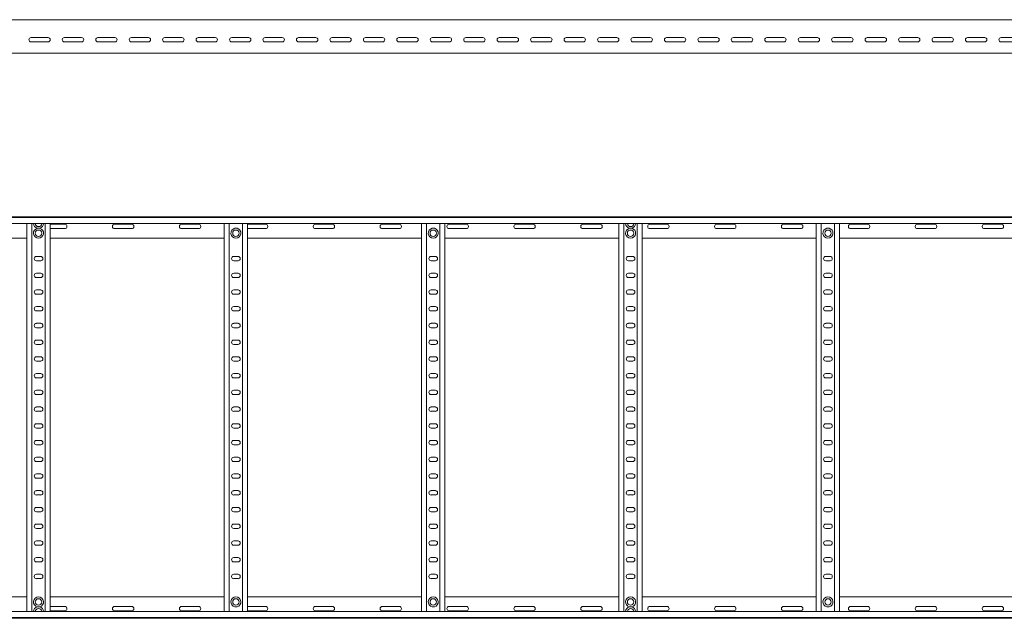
# Model space of a CAD drawing. Header units: millimetres. Extents: x -921 to 3361, y -5257 to -169.
# Tile 2 of 10: x 557 to 2029, y -5256 to -4362. Entities that reach past the tile are written whole.
import ezdxf

# ---------------------------------------------------------------- set-up
doc = ezdxf.new("R2010")
doc.units = ezdxf.units.MM

msp = doc.modelspace()

# ---------------------------------------------------------------- linework, layer by layer
at = {"color": 7, "linetype": 'Continuous', "lineweight": 15}
for p, q in [((3361.4, -4361.6), (414.4, -4361.6)), ((573.7, -4388.4), (599.2, -4388.4)), ((599.2, -4394.9), (573.7, -4394.9)), ((623.7, -4388.4), (649.2, -4388.4)), ((649.2, -4394.9), (623.7, -4394.9)), ((673.7, -4388.4), (699.2, -4388.4)), ((699.2, -4394.9), (673.7, -4394.9)), ((723.7, -4388.4), (749.2, -4388.4)), ((749.2, -4394.9), (723.7, -4394.9)), ((773.7, -4388.4), (799.2, -4388.4)), ((799.2, -4394.9), (773.7, -4394.9)), ((823.7, -4388.4), (849.2, -4388.4)), ((849.2, -4394.9), (823.7, -4394.9)), ((873.7, -4388.4), (899.2, -4388.4)), ((899.2, -4394.9), (873.7, -4394.9)), ((923.7, -4388.4), (949.2, -4388.4)), ((949.2, -4394.9), (923.7, -4394.9)), ((973.7, -4388.4), (999.2, -4388.4)), ((999.2, -4394.9), (973.7, -4394.9)), ((1023.7, -4388.4), (1049.2, -4388.4)), ((1049.2, -4394.9), (1023.7, -4394.9)), ((1073.7, -4388.4), (1099.2, -4388.4)), ((1099.2, -4394.9), (1073.7, -4394.9)), ((1123.7, -4388.4), (1149.2, -4388.4)), ((1149.2, -4394.9), (1123.7, -4394.9)), ((1173.7, -4388.4), (1199.2, -4388.4)), ((1199.2, -4394.9), (1173.7, -4394.9)), ((1223.7, -4388.4), (1249.2, -4388.4)), ((1249.2, -4394.9), (1223.7, -4394.9)), ((1273.7, -4388.4), (1299.2, -4388.4)), ((1299.2, -4394.9), (1273.7, -4394.9)), ((1323.7, -4388.4), (1349.2, -4388.4)), ((1349.2, -4394.9), (1323.7, -4394.9)), ((1373.7, -4388.4), (1399.2, -4388.4)), ((1399.2, -4394.9), (1373.7, -4394.9)), ((1423.7, -4388.4), (1449.2, -4388.4)), ((1449.2, -4394.9), (1423.7, -4394.9)), ((1473.7, -4388.4), (1499.2, -4388.4)), ((1499.2, -4394.9), (1473.7, -4394.9)), ((1523.7, -4388.4), (1549.2, -4388.4)), ((1549.2, -4394.9), (1523.7, -4394.9)), ((1573.7, -4388.4), (1599.2, -4388.4)), ((1599.2, -4394.9), (1573.7, -4394.9)), ((1623.7, -4388.4), (1649.2, -4388.4)), ((1649.2, -4394.9), (1623.7, -4394.9)), ((1673.7, -4388.4), (1699.2, -4388.4)), ((1699.2, -4394.9), (1673.7, -4394.9)), ((1723.7, -4388.4), (1749.2, -4388.4)), ((1749.2, -4394.9), (1723.7, -4394.9)), ((1773.7, -4388.4), (1799.2, -4388.4)), ((1799.2, -4394.9), (1773.7, -4394.9)), ((1823.7, -4388.4), (1849.2, -4388.4)), ((1849.2, -4394.9), (1823.7, -4394.9)), ((1873.7, -4388.4), (1899.2, -4388.4)), ((1899.2, -4394.9), (1873.7, -4394.9)), ((1923.7, -4388.4), (1949.2, -4388.4)), ((1949.2, -4394.9), (1923.7, -4394.9)), ((1973.7, -4388.4), (1999.2, -4388.4)), ((1999.2, -4394.9), (1973.7, -4394.9)), ((2023.7, -4388.4), (2049.2, -4388.4)), ((2049.2, -4394.9), (2023.7, -4394.9)), ((414.4, -4411.6), (3361.4, -4411.6)), ((414.3, -4656.1), (3361.4, -4656.1)), ((3361.4, -4657.2), (414.4, -4657.2)), ((414.4, -4666.3), (3361.4, -4666.3)), ((567.4, -5245.8), (567.4, -4666.3)), ((574.9, -5245.8), (574.9, -4666.3)), ((586.6, -4673.3), (583.2, -4673.3)), ((594.9, -5245.8), (594.9, -4666.3)), ((602.4, -5245.8), (602.4, -4666.3)), ((624.2, -4667.3), (602.4, -4667.3)), ((602.4, -4673.8), (624.2, -4673.8)), ((724.2, -4667.3), (698.7, -4667.3)), ((698.7, -4673.8), (724.2, -4673.8)), ((824.2, -4667.3), (798.7, -4667.3)), ((798.7, -4673.8), (824.2, -4673.8)), ((862.4, -5245.8), (862.4, -4666.3)), ((869.9, -5245.8), (869.9, -4666.3)), ((881.6, -4673.3), (878.2, -4673.3)), ((889.9, -5245.8), (889.9, -4666.3)), ((897.4, -5245.8), (897.4, -4666.3)), ((924.2, -4667.3), (898.7, -4667.3)), ((898.7, -4673.8), (924.2, -4673.8)), ((1024.2, -4667.3), (998.7, -4667.3)), ((998.7, -4673.8), (1024.2, -4673.8)), ((1124.2, -4667.3), (1098.7, -4667.3)), ((1098.7, -4673.8), (1124.2, -4673.8)), ((1157.4, -5245.8), (1157.4, -4666.3)), ((1164.9, -5245.8), (1164.9, -4666.3)), ((1176.6, -4673.3), (1173.2, -4673.3)), ((1184.9, -5245.8), (1184.9, -4666.3)), ((1192.4, -5245.8), (1192.4, -4666.3)), ((1224.2, -4667.3), (1198.7, -4667.3)), ((1198.7, -4673.8), (1224.2, -4673.8)), ((1324.2, -4667.3), (1298.7, -4667.3)), ((1298.7, -4673.8), (1324.2, -4673.8)), ((1424.2, -4667.3), (1398.7, -4667.3)), ((1398.7, -4673.8), (1424.2, -4673.8)), ((1452.4, -5245.8), (1452.4, -4666.3)), ((1459.9, -5245.8), (1459.9, -4666.3)), ((1471.6, -4673.3), (1468.2, -4673.3)), ((1479.9, -5245.8), (1479.9, -4666.3)), ((1487.4, -5245.8), (1487.4, -4666.3)), ((1524.2, -4667.3), (1498.7, -4667.3)), ((1498.7, -4673.8), (1524.2, -4673.8)), ((1624.2, -4667.3), (1598.7, -4667.3)), ((1598.7, -4673.8), (1624.2, -4673.8)), ((1724.2, -4667.3), (1698.7, -4667.3)), ((1698.7, -4673.8), (1724.2, -4673.8)), ((1747.4, -5245.8), (1747.4, -4666.3)), ((1754.9, -5245.8), (1754.9, -4666.3)), ((1766.6, -4673.3), (1763.2, -4673.3)), ((1774.9, -5245.8), (1774.9, -4666.3)), ((1782.4, -5245.8), (1782.4, -4666.3)), ((1824.2, -4667.3), (1798.7, -4667.3)), ((1798.7, -4673.8), (1824.2, -4673.8)), ((1924.2, -4667.3), (1898.7, -4667.3)), ((1898.7, -4673.8), (1924.2, -4673.8)), ((2024.2, -4667.3), (1998.7, -4667.3)), ((1998.7, -4673.8), (2024.2, -4673.8)), ((414.4, -4688.1), (567.4, -4688.1)), ((602.4, -4688.1), (862.4, -4688.1)), ((897.4, -4688.1), (1157.4, -4688.1)), ((1192.4, -4688.1), (1452.4, -4688.1)), ((1487.4, -4688.1), (1747.4, -4688.1)), ((1782.4, -4688.1), (2042.4, -4688.1)), ((588.2, -4715.3), (581.7, -4715.3)), ((581.7, -4721.8), (588.2, -4721.8)), ((883.2, -4715.3), (876.7, -4715.3)), ((876.7, -4721.8), (883.2, -4721.8)), ((1178.2, -4715.3), (1171.7, -4715.3)), ((1171.7, -4721.8), (1178.2, -4721.8)), ((1473.2, -4715.3), (1466.7, -4715.3)), ((1466.7, -4721.8), (1473.2, -4721.8)), ((1768.2, -4715.3), (1761.7, -4715.3)), ((1761.7, -4721.8), (1768.2, -4721.8)), ((588.2, -4740.3), (581.7, -4740.3)), ((581.7, -4746.8), (588.2, -4746.8)), ((883.2, -4740.3), (876.7, -4740.3)), ((876.7, -4746.8), (883.2, -4746.8)), ((1178.2, -4740.3), (1171.7, -4740.3)), ((1171.7, -4746.8), (1178.2, -4746.8)), ((1473.2, -4740.3), (1466.7, -4740.3)), ((1466.7, -4746.8), (1473.2, -4746.8)), ((1768.2, -4740.3), (1761.7, -4740.3)), ((1761.7, -4746.8), (1768.2, -4746.8)), ((588.2, -4765.3), (581.7, -4765.3)), ((883.2, -4765.3), (876.7, -4765.3)), ((1178.2, -4765.3), (1171.7, -4765.3)), ((1473.2, -4765.3), (1466.7, -4765.3)), ((1768.2, -4765.3), (1761.7, -4765.3)), ((581.7, -4771.8), (588.2, -4771.8)), ((876.7, -4771.8), (883.2, -4771.8)), ((1171.7, -4771.8), (1178.2, -4771.8)), ((1466.7, -4771.8), (1473.2, -4771.8)), ((1761.7, -4771.8), (1768.2, -4771.8)), ((588.2, -4790.3), (581.7, -4790.3)), ((581.7, -4796.8), (588.2, -4796.8)), ((883.2, -4790.3), (876.7, -4790.3)), ((876.7, -4796.8), (883.2, -4796.8)), ((1178.2, -4790.3), (1171.7, -4790.3)), ((1171.7, -4796.8), (1178.2, -4796.8)), ((1473.2, -4790.3), (1466.7, -4790.3)), ((1466.7, -4796.8), (1473.2, -4796.8)), ((1768.2, -4790.3), (1761.7, -4790.3)), ((1761.7, -4796.8), (1768.2, -4796.8)), ((588.2, -4815.3), (581.7, -4815.3)), ((581.7, -4821.8), (588.2, -4821.8)), ((883.2, -4815.3), (876.7, -4815.3)), ((876.7, -4821.8), (883.2, -4821.8)), ((1178.2, -4815.3), (1171.7, -4815.3)), ((1171.7, -4821.8), (1178.2, -4821.8)), ((1473.2, -4815.3), (1466.7, -4815.3)), ((1466.7, -4821.8), (1473.2, -4821.8)), ((1768.2, -4815.3), (1761.7, -4815.3)), ((1761.7, -4821.8), (1768.2, -4821.8)), ((588.2, -4840.3), (581.7, -4840.3)), ((883.2, -4840.3), (876.7, -4840.3)), ((1178.2, -4840.3), (1171.7, -4840.3)), ((1473.2, -4840.3), (1466.7, -4840.3)), ((1768.2, -4840.3), (1761.7, -4840.3)), ((581.7, -4846.8), (588.2, -4846.8)), ((876.7, -4846.8), (883.2, -4846.8)), ((1171.7, -4846.8), (1178.2, -4846.8)), ((1466.7, -4846.8), (1473.2, -4846.8)), ((1761.7, -4846.8), (1768.2, -4846.8)), ((588.2, -4865.3), (581.7, -4865.3)), ((883.2, -4865.3), (876.7, -4865.3)), ((1178.2, -4865.3), (1171.7, -4865.3)), ((1473.2, -4865.3), (1466.7, -4865.3)), ((1768.2, -4865.3), (1761.7, -4865.3)), ((581.7, -4871.8), (588.2, -4871.8)), ((876.7, -4871.8), (883.2, -4871.8)), ((1171.7, -4871.8), (1178.2, -4871.8)), ((1466.7, -4871.8), (1473.2, -4871.8)), ((1761.7, -4871.8), (1768.2, -4871.8)), ((588.2, -4890.3), (581.7, -4890.3)), ((581.7, -4896.8), (588.2, -4896.8)), ((883.2, -4890.3), (876.7, -4890.3)), ((876.7, -4896.8), (883.2, -4896.8)), ((1178.2, -4890.3), (1171.7, -4890.3)), ((1171.7, -4896.8), (1178.2, -4896.8)), ((1473.2, -4890.3), (1466.7, -4890.3)), ((1466.7, -4896.8), (1473.2, -4896.8)), ((1768.2, -4890.3), (1761.7, -4890.3)), ((1761.7, -4896.8), (1768.2, -4896.8)), ((588.2, -4915.3), (581.7, -4915.3)), ((883.2, -4915.3), (876.7, -4915.3)), ((1178.2, -4915.3), (1171.7, -4915.3)), ((1473.2, -4915.3), (1466.7, -4915.3)), ((1768.2, -4915.3), (1761.7, -4915.3)), ((581.7, -4921.8), (588.2, -4921.8)), ((876.7, -4921.8), (883.2, -4921.8)), ((1171.7, -4921.8), (1178.2, -4921.8)), ((1466.7, -4921.8), (1473.2, -4921.8)), ((1761.7, -4921.8), (1768.2, -4921.8)), ((588.2, -4940.3), (581.7, -4940.3)), ((883.2, -4940.3), (876.7, -4940.3)), ((1178.2, -4940.3), (1171.7, -4940.3)), ((1473.2, -4940.3), (1466.7, -4940.3)), ((1768.2, -4940.3), (1761.7, -4940.3)), ((581.7, -4946.8), (588.2, -4946.8)), ((876.7, -4946.8), (883.2, -4946.8)), ((1171.7, -4946.8), (1178.2, -4946.8)), ((1466.7, -4946.8), (1473.2, -4946.8)), ((1761.7, -4946.8), (1768.2, -4946.8)), ((588.2, -4965.3), (581.7, -4965.3)), ((581.7, -4971.8), (588.2, -4971.8)), ((883.2, -4965.3), (876.7, -4965.3)), ((876.7, -4971.8), (883.2, -4971.8)), ((1178.2, -4965.3), (1171.7, -4965.3)), ((1171.7, -4971.8), (1178.2, -4971.8)), ((1473.2, -4965.3), (1466.7, -4965.3)), ((1466.7, -4971.8), (1473.2, -4971.8)), ((1768.2, -4965.3), (1761.7, -4965.3)), ((1761.7, -4971.8), (1768.2, -4971.8)), ((588.2, -4990.3), (581.7, -4990.3)), ((581.7, -4996.8), (588.2, -4996.8)), ((883.2, -4990.3), (876.7, -4990.3)), ((876.7, -4996.8), (883.2, -4996.8)), ((1178.2, -4990.3), (1171.7, -4990.3)), ((1171.7, -4996.8), (1178.2, -4996.8)), ((1473.2, -4990.3), (1466.7, -4990.3)), ((1466.7, -4996.8), (1473.2, -4996.8)), ((1768.2, -4990.3), (1761.7, -4990.3)), ((1761.7, -4996.8), (1768.2, -4996.8)), ((588.2, -5015.3), (581.7, -5015.3)), ((883.2, -5015.3), (876.7, -5015.3)), ((1178.2, -5015.3), (1171.7, -5015.3)), ((1473.2, -5015.3), (1466.7, -5015.3)), ((1768.2, -5015.3), (1761.7, -5015.3)), ((581.7, -5021.8), (588.2, -5021.8)), ((876.7, -5021.8), (883.2, -5021.8)), ((1171.7, -5021.8), (1178.2, -5021.8)), ((1466.7, -5021.8), (1473.2, -5021.8)), ((1761.7, -5021.8), (1768.2, -5021.8)), ((588.2, -5040.3), (581.7, -5040.3)), ((581.7, -5046.8), (588.2, -5046.8)), ((883.2, -5040.3), (876.7, -5040.3)), ((876.7, -5046.8), (883.2, -5046.8)), ((1178.2, -5040.3), (1171.7, -5040.3)), ((1171.7, -5046.8), (1178.2, -5046.8)), ((1473.2, -5040.3), (1466.7, -5040.3)), ((1466.7, -5046.8), (1473.2, -5046.8)), ((1768.2, -5040.3), (1761.7, -5040.3)), ((1761.7, -5046.8), (1768.2, -5046.8)), ((588.2, -5065.3), (581.7, -5065.3)), ((581.7, -5071.8), (588.2, -5071.8)), ((883.2, -5065.3), (876.7, -5065.3)), ((876.7, -5071.8), (883.2, -5071.8)), ((1178.2, -5065.3), (1171.7, -5065.3)), ((1171.7, -5071.8), (1178.2, -5071.8)), ((1473.2, -5065.3), (1466.7, -5065.3)), ((1466.7, -5071.8), (1473.2, -5071.8)), ((1768.2, -5065.3), (1761.7, -5065.3)), ((1761.7, -5071.8), (1768.2, -5071.8)), ((588.2, -5090.3), (581.7, -5090.3)), ((883.2, -5090.3), (876.7, -5090.3)), ((1178.2, -5090.3), (1171.7, -5090.3)), ((1473.2, -5090.3), (1466.7, -5090.3)), ((1768.2, -5090.3), (1761.7, -5090.3)), ((581.7, -5096.8), (588.2, -5096.8)), ((876.7, -5096.8), (883.2, -5096.8)), ((1171.7, -5096.8), (1178.2, -5096.8)), ((1466.7, -5096.8), (1473.2, -5096.8)), ((1761.7, -5096.8), (1768.2, -5096.8)), ((588.2, -5115.3), (581.7, -5115.3)), ((883.2, -5115.3), (876.7, -5115.3)), ((1178.2, -5115.3), (1171.7, -5115.3)), ((1473.2, -5115.3), (1466.7, -5115.3)), ((1768.2, -5115.3), (1761.7, -5115.3)), ((581.7, -5121.8), (588.2, -5121.8)), ((876.7, -5121.8), (883.2, -5121.8)), ((1171.7, -5121.8), (1178.2, -5121.8)), ((1466.7, -5121.8), (1473.2, -5121.8)), ((1761.7, -5121.8), (1768.2, -5121.8)), ((588.2, -5140.3), (581.7, -5140.3)), ((581.7, -5146.8), (588.2, -5146.8)), ((883.2, -5140.3), (876.7, -5140.3)), ((876.7, -5146.8), (883.2, -5146.8)), ((1178.2, -5140.3), (1171.7, -5140.3)), ((1171.7, -5146.8), (1178.2, -5146.8)), ((1473.2, -5140.3), (1466.7, -5140.3)), ((1466.7, -5146.8), (1473.2, -5146.8)), ((1768.2, -5140.3), (1761.7, -5140.3)), ((1761.7, -5146.8), (1768.2, -5146.8)), ((588.2, -5165.3), (581.7, -5165.3)), ((883.2, -5165.3), (876.7, -5165.3)), ((1178.2, -5165.3), (1171.7, -5165.3)), ((1473.2, -5165.3), (1466.7, -5165.3)), ((1768.2, -5165.3), (1761.7, -5165.3)), ((581.7, -5171.8), (588.2, -5171.8)), ((876.7, -5171.8), (883.2, -5171.8)), ((1171.7, -5171.8), (1178.2, -5171.8)), ((1466.7, -5171.8), (1473.2, -5171.8)), ((1761.7, -5171.8), (1768.2, -5171.8)), ((588.2, -5190.3), (581.7, -5190.3)), ((883.2, -5190.3), (876.7, -5190.3)), ((1178.2, -5190.3), (1171.7, -5190.3)), ((1473.2, -5190.3), (1466.7, -5190.3)), ((1768.2, -5190.3), (1761.7, -5190.3)), ((581.7, -5196.8), (588.2, -5196.8)), ((876.7, -5196.8), (883.2, -5196.8)), ((1171.7, -5196.8), (1178.2, -5196.8)), ((1466.7, -5196.8), (1473.2, -5196.8)), ((1761.7, -5196.8), (1768.2, -5196.8)), ((414.4, -5224.1), (567.4, -5224.1)), ((602.4, -5224.1), (862.4, -5224.1)), ((897.4, -5224.1), (1157.4, -5224.1)), ((1192.4, -5224.1), (1452.4, -5224.1)), ((1487.4, -5224.1), (1747.4, -5224.1)), ((1782.4, -5224.1), (2042.4, -5224.1)), ((586.6, -5238.9), (583.2, -5238.9)), ((602.4, -5238.3), (624.2, -5238.3)), ((698.7, -5238.3), (724.2, -5238.3)), ((798.7, -5238.3), (824.2, -5238.3)), ((878.2, -5238.9), (881.6, -5238.9)), ((898.7, -5238.3), (924.2, -5238.3)), ((998.7, -5238.3), (1024.2, -5238.3)), ((1098.7, -5238.3), (1124.2, -5238.3)), ((1173.2, -5238.9), (1176.6, -5238.9)), ((1198.7, -5238.3), (1224.2, -5238.3)), ((1298.7, -5238.3), (1324.2, -5238.3)), ((1398.7, -5238.3), (1424.2, -5238.3)), ((1471.6, -5238.9), (1468.2, -5238.9)), ((1498.7, -5238.3), (1524.2, -5238.3)), ((1598.7, -5238.3), (1624.2, -5238.3)), ((1698.7, -5238.3), (1724.2, -5238.3)), ((1763.2, -5238.9), (1766.6, -5238.9)), ((1798.7, -5238.3), (1824.2, -5238.3)), ((1898.7, -5238.3), (1924.2, -5238.3)), ((1998.7, -5238.3), (2024.2, -5238.3)), ((3361.4, -5245.8), (414.4, -5245.8)), ((624.2, -5244.8), (602.4, -5244.8)), ((724.2, -5244.8), (698.7, -5244.8)), ((824.2, -5244.8), (798.7, -5244.8)), ((924.2, -5244.8), (898.7, -5244.8)), ((1024.2, -5244.8), (998.7, -5244.8)), ((1124.2, -5244.8), (1098.7, -5244.8)), ((1224.2, -5244.8), (1198.7, -5244.8)), ((1324.2, -5244.8), (1298.7, -5244.8)), ((1424.2, -5244.8), (1398.7, -5244.8)), ((1524.2, -5244.8), (1498.7, -5244.8)), ((1624.2, -5244.8), (1598.7, -5244.8)), ((1724.2, -5244.8), (1698.7, -5244.8)), ((1824.2, -5244.8), (1798.7, -5244.8)), ((1924.2, -5244.8), (1898.7, -5244.8)), ((2024.2, -5244.8), (1998.7, -5244.8)), ((414.3, -5256.1), (3361.4, -5256.1)), ((414.4, -5254.9), (3361.4, -5254.9))]:
    msp.add_line(p, q, dxfattribs=at)
at = {"color": 7, "linetype": 'Continuous', "lineweight": 15, "flags": 128}
for points in [[(898.7, -4667.3), (897.5, -4667.5), (897.4, -4667.6)], [(897.4, -4673.6), (897.5, -4673.6), (898.7, -4673.8)], [(897.4, -5238.6), (897.5, -5238.5), (898.7, -5238.3)], [(898.7, -5244.8), (897.5, -5244.6), (897.4, -5244.6)]]:
    msp.add_lwpolyline(points, dxfattribs=at)
at = {"color": 7, "linetype": 'Continuous', "lineweight": 15}
for centre in [(584.9, -4680.6), (879.9, -4680.6), (1174.9, -4680.6), (1469.9, -4680.6), (1764.9, -4680.6), (584.9, -5231.6), (879.9, -5231.6), (1174.9, -5231.6), (1469.9, -5231.6), (1764.9, -5231.6)]:
    msp.add_circle(centre, 4.75, dxfattribs=at)
for centre, radius, start, end in [((573.7, -4391.6), 3.25, 90, 270), ((599.2, -4391.6), 3.25, 270, 90), ((623.7, -4391.6), 3.25, 90, 270), ((649.2, -4391.6), 3.25, 270, 90), ((673.7, -4391.6), 3.25, 90, 270), ((699.2, -4391.6), 3.25, 270, 90), ((723.7, -4391.6), 3.25, 90, 270), ((749.2, -4391.6), 3.25, 270, 90), ((773.7, -4391.6), 3.25, 90, 270), ((799.2, -4391.6), 3.25, 270, 90), ((823.7, -4391.6), 3.25, 90, 270), ((849.2, -4391.6), 3.25, 270, 90), ((873.7, -4391.6), 3.25, 90, 270), ((899.2, -4391.6), 3.25, 270, 90), ((923.7, -4391.6), 3.25, 90, 270), ((949.2, -4391.6), 3.25, 270, 90), ((973.7, -4391.6), 3.25, 90, 270), ((999.2, -4391.6), 3.25, 270, 90), ((1023.7, -4391.6), 3.25, 90, 270), ((1049.2, -4391.6), 3.25, 270, 90), ((1073.7, -4391.6), 3.25, 90, 270), ((1099.2, -4391.6), 3.25, 270, 90), ((1123.7, -4391.6), 3.25, 90, 270), ((1149.2, -4391.6), 3.25, 270, 90), ((1173.7, -4391.6), 3.25, 90, 270), ((1199.2, -4391.6), 3.25, 270, 90), ((1223.7, -4391.6), 3.25, 90, 270), ((1249.2, -4391.6), 3.25, 270, 90), ((1273.7, -4391.6), 3.25, 90, 270), ((1299.2, -4391.6), 3.25, 270, 90), ((1323.7, -4391.6), 3.25, 90, 270), ((1349.2, -4391.6), 3.25, 270, 90), ((1373.7, -4391.6), 3.25, 90, 270), ((1399.2, -4391.6), 3.25, 270, 90), ((1423.7, -4391.6), 3.25, 90, 270), ((1449.2, -4391.6), 3.25, 270, 90), ((1473.7, -4391.6), 3.25, 90, 270), ((1499.2, -4391.6), 3.25, 270, 90), ((1523.7, -4391.6), 3.25, 90, 270), ((1549.2, -4391.6), 3.25, 270, 90), ((1573.7, -4391.6), 3.25, 90, 270), ((1599.2, -4391.6), 3.25, 270, 90), ((1623.7, -4391.6), 3.25, 90, 270), ((1649.2, -4391.6), 3.25, 270, 90), ((1673.7, -4391.6), 3.25, 90, 270), ((1699.2, -4391.6), 3.25, 270, 90), ((1723.7, -4391.6), 3.25, 90, 270), ((1749.2, -4391.6), 3.25, 270, 90), ((1773.7, -4391.6), 3.25, 90, 270), ((1799.2, -4391.6), 3.25, 270, 90), ((1823.7, -4391.6), 3.25, 90, 270), ((1849.2, -4391.6), 3.25, 270, 90), ((1873.7, -4391.6), 3.25, 90, 270), ((1899.2, -4391.6), 3.25, 270, 90), ((1923.7, -4391.6), 3.25, 90, 270), ((1949.2, -4391.6), 3.25, 270, 90), ((1973.7, -4391.6), 3.25, 90, 270), ((1999.2, -4391.6), 3.25, 270, 90), ((2023.7, -4391.6), 3.25, 90, 270), ((584.9, -4666), 7.5, 182.4836, 256.7385), ((584.9, -4680.6), 7.5, 103.2615, 76.7385), ((584.9, -4666), 4.75, 183.9233, 356.0767), ((584.9, -4666), 7.5, 283.2615, 357.5164), ((624.2, -4670.6), 3.25, 270, 90), ((698.7, -4670.6), 3.25, 90, 270), ((724.2, -4670.6), 3.25, 270, 90), ((798.7, -4670.6), 3.25, 90, 270), ((824.2, -4670.6), 3.25, 270, 90), ((879.9, -4680.6), 7.5, 103.2615, 76.7385), ((924.2, -4670.6), 3.25, 270, 90), ((998.7, -4670.6), 3.25, 90, 270), ((1024.2, -4670.6), 3.25, 270, 90), ((1098.7, -4670.6), 3.25, 90, 270), ((1124.2, -4670.6), 3.25, 270, 90), ((1174.9, -4680.6), 7.5, 103.2615, 76.7385), ((1198.7, -4670.6), 3.25, 90, 270), ((1224.2, -4670.6), 3.25, 270, 90), ((1298.7, -4670.6), 3.25, 90, 270), ((1324.2, -4670.6), 3.25, 270, 90), ((1398.7, -4670.6), 3.25, 90, 270), ((1424.2, -4670.6), 3.25, 270, 90), ((1469.9, -4666), 7.5, 182.4836, 256.7385), ((1469.9, -4680.6), 7.5, 103.2615, 76.7385), ((1469.9, -4666), 4.75, 183.9233, 356.0767), ((1469.9, -4666), 7.5, 283.2615, 357.5164), ((1498.7, -4670.6), 3.25, 90, 270), ((1524.2, -4670.6), 3.25, 270, 90), ((1598.7, -4670.6), 3.25, 90, 270), ((1624.2, -4670.6), 3.25, 270, 90), ((1698.7, -4670.6), 3.25, 90, 270), ((1724.2, -4670.6), 3.25, 270, 90), ((1764.9, -4680.6), 7.5, 103.2615, 76.7385), ((1798.7, -4670.6), 3.25, 90, 270), ((1824.2, -4670.6), 3.25, 270, 90), ((1898.7, -4670.6), 3.25, 90, 270), ((1924.2, -4670.6), 3.25, 270, 90), ((1998.7, -4670.6), 3.25, 90, 270), ((2024.2, -4670.6), 3.25, 270, 90), ((581.7, -4718.6), 3.25, 90, 270), ((588.2, -4718.6), 3.25, 270, 90), ((876.7, -4718.6), 3.25, 90, 270), ((883.2, -4718.6), 3.25, 270, 90), ((1171.7, -4718.6), 3.25, 90, 270), ((1178.2, -4718.6), 3.25, 270, 90), ((1466.7, -4718.6), 3.25, 90, 270), ((1473.2, -4718.6), 3.25, 270, 90), ((1761.7, -4718.6), 3.25, 90, 270), ((1768.2, -4718.6), 3.25, 270, 90), ((581.7, -4743.6), 3.25, 90, 270), ((588.2, -4743.6), 3.25, 270, 90), ((876.7, -4743.6), 3.25, 90, 270), ((883.2, -4743.6), 3.25, 270, 90), ((1171.7, -4743.6), 3.25, 90, 270), ((1178.2, -4743.6), 3.25, 270, 90), ((1466.7, -4743.6), 3.25, 90, 270), ((1473.2, -4743.6), 3.25, 270, 90), ((1761.7, -4743.6), 3.25, 90, 270), ((1768.2, -4743.6), 3.25, 270, 90), ((581.7, -4768.6), 3.25, 90, 270), ((588.2, -4768.6), 3.25, 270, 90), ((876.7, -4768.6), 3.25, 90, 270), ((883.2, -4768.6), 3.25, 270, 90), ((1171.7, -4768.6), 3.25, 90, 270), ((1178.2, -4768.6), 3.25, 270, 90), ((1466.7, -4768.6), 3.25, 90, 270), ((1473.2, -4768.6), 3.25, 270, 90), ((1761.7, -4768.6), 3.25, 90, 270), ((1768.2, -4768.6), 3.25, 270, 90), ((581.7, -4793.6), 3.25, 90, 270), ((588.2, -4793.6), 3.25, 270, 90), ((876.7, -4793.6), 3.25, 90, 270), ((883.2, -4793.6), 3.25, 270, 90), ((1171.7, -4793.6), 3.25, 90, 270), ((1178.2, -4793.6), 3.25, 270, 90), ((1466.7, -4793.6), 3.25, 90, 270), ((1473.2, -4793.6), 3.25, 270, 90), ((1761.7, -4793.6), 3.25, 90, 270), ((1768.2, -4793.6), 3.25, 270, 90), ((581.7, -4818.6), 3.25, 90, 270), ((588.2, -4818.6), 3.25, 270, 90), ((876.7, -4818.6), 3.25, 90, 270), ((883.2, -4818.6), 3.25, 270, 90), ((1171.7, -4818.6), 3.25, 90, 270), ((1178.2, -4818.6), 3.25, 270, 90), ((1466.7, -4818.6), 3.25, 90, 270), ((1473.2, -4818.6), 3.25, 270, 90), ((1761.7, -4818.6), 3.25, 90, 270), ((1768.2, -4818.6), 3.25, 270, 90), ((581.7, -4843.6), 3.25, 90, 270), ((588.2, -4843.6), 3.25, 270, 90), ((876.7, -4843.6), 3.25, 90, 270), ((883.2, -4843.6), 3.25, 270, 90), ((1171.7, -4843.6), 3.25, 90, 270), ((1178.2, -4843.6), 3.25, 270, 90), ((1466.7, -4843.6), 3.25, 90, 270), ((1473.2, -4843.6), 3.25, 270, 90), ((1761.7, -4843.6), 3.25, 90, 270), ((1768.2, -4843.6), 3.25, 270, 90), ((581.7, -4868.6), 3.25, 90, 270), ((588.2, -4868.6), 3.25, 270, 90), ((876.7, -4868.6), 3.25, 90, 270), ((883.2, -4868.6), 3.25, 270, 90), ((1171.7, -4868.6), 3.25, 90, 270), ((1178.2, -4868.6), 3.25, 270, 90), ((1466.7, -4868.6), 3.25, 90, 270), ((1473.2, -4868.6), 3.25, 270, 90), ((1761.7, -4868.6), 3.25, 90, 270), ((1768.2, -4868.6), 3.25, 270, 90), ((581.7, -4893.6), 3.25, 90, 270), ((588.2, -4893.6), 3.25, 270, 90), ((876.7, -4893.6), 3.25, 90, 270), ((883.2, -4893.6), 3.25, 270, 90), ((1171.7, -4893.6), 3.25, 90, 270), ((1178.2, -4893.6), 3.25, 270, 90), ((1466.7, -4893.6), 3.25, 90, 270), ((1473.2, -4893.6), 3.25, 270, 90), ((1761.7, -4893.6), 3.25, 90, 270), ((1768.2, -4893.6), 3.25, 270, 90), ((581.7, -4918.6), 3.25, 90, 270), ((588.2, -4918.6), 3.25, 270, 90), ((876.7, -4918.6), 3.25, 90, 270), ((883.2, -4918.6), 3.25, 270, 90), ((1171.7, -4918.6), 3.25, 90, 270), ((1178.2, -4918.6), 3.25, 270, 90), ((1466.7, -4918.6), 3.25, 90, 270), ((1473.2, -4918.6), 3.25, 270, 90), ((1761.7, -4918.6), 3.25, 90, 270), ((1768.2, -4918.6), 3.25, 270, 90), ((581.7, -4943.6), 3.25, 90, 270), ((588.2, -4943.6), 3.25, 270, 90), ((876.7, -4943.6), 3.25, 90, 270), ((883.2, -4943.6), 3.25, 270, 90), ((1171.7, -4943.6), 3.25, 90, 270), ((1178.2, -4943.6), 3.25, 270, 90), ((1466.7, -4943.6), 3.25, 90, 270), ((1473.2, -4943.6), 3.25, 270, 90), ((1761.7, -4943.6), 3.25, 90, 270), ((1768.2, -4943.6), 3.25, 270, 90), ((581.7, -4968.6), 3.25, 90, 270), ((588.2, -4968.6), 3.25, 270, 90), ((876.7, -4968.6), 3.25, 90, 270), ((883.2, -4968.6), 3.25, 270, 90), ((1171.7, -4968.6), 3.25, 90, 270), ((1178.2, -4968.6), 3.25, 270, 90), ((1466.7, -4968.6), 3.25, 90, 270), ((1473.2, -4968.6), 3.25, 270, 90), ((1761.7, -4968.6), 3.25, 90, 270), ((1768.2, -4968.6), 3.25, 270, 90), ((581.7, -4993.6), 3.25, 90, 270), ((588.2, -4993.6), 3.25, 270, 90), ((876.7, -4993.6), 3.25, 90, 270), ((883.2, -4993.6), 3.25, 270, 90), ((1171.7, -4993.6), 3.25, 90, 270), ((1178.2, -4993.6), 3.25, 270, 90), ((1466.7, -4993.6), 3.25, 90, 270), ((1473.2, -4993.6), 3.25, 270, 90), ((1761.7, -4993.6), 3.25, 90, 270), ((1768.2, -4993.6), 3.25, 270, 90), ((581.7, -5018.6), 3.25, 90, 270), ((588.2, -5018.6), 3.25, 270, 90), ((876.7, -5018.6), 3.25, 90, 270), ((883.2, -5018.6), 3.25, 270, 90), ((1171.7, -5018.6), 3.25, 90, 270), ((1178.2, -5018.6), 3.25, 270, 90), ((1466.7, -5018.6), 3.25, 90, 270), ((1473.2, -5018.6), 3.25, 270, 90), ((1761.7, -5018.6), 3.25, 90, 270), ((1768.2, -5018.6), 3.25, 270, 90), ((581.7, -5043.6), 3.25, 90, 270), ((588.2, -5043.6), 3.25, 270, 90), ((876.7, -5043.6), 3.25, 90, 270), ((883.2, -5043.6), 3.25, 270, 90), ((1171.7, -5043.6), 3.25, 90, 270), ((1178.2, -5043.6), 3.25, 270, 90), ((1466.7, -5043.6), 3.25, 90, 270), ((1473.2, -5043.6), 3.25, 270, 90), ((1761.7, -5043.6), 3.25, 90, 270), ((1768.2, -5043.6), 3.25, 270, 90), ((581.7, -5068.6), 3.25, 90, 270), ((588.2, -5068.6), 3.25, 270, 90), ((876.7, -5068.6), 3.25, 90, 270), ((883.2, -5068.6), 3.25, 270, 90), ((1171.7, -5068.6), 3.25, 90, 270), ((1178.2, -5068.6), 3.25, 270, 90), ((1466.7, -5068.6), 3.25, 90, 270), ((1473.2, -5068.6), 3.25, 270, 90), ((1761.7, -5068.6), 3.25, 90, 270), ((1768.2, -5068.6), 3.25, 270, 90), ((581.7, -5093.6), 3.25, 90, 270), ((588.2, -5093.6), 3.25, 270, 90), ((876.7, -5093.6), 3.25, 90, 270), ((883.2, -5093.6), 3.25, 270, 90), ((1171.7, -5093.6), 3.25, 90, 270), ((1178.2, -5093.6), 3.25, 270, 90), ((1466.7, -5093.6), 3.25, 90, 270), ((1473.2, -5093.6), 3.25, 270, 90), ((1761.7, -5093.6), 3.25, 90, 270), ((1768.2, -5093.6), 3.25, 270, 90), ((581.7, -5118.6), 3.25, 90, 270), ((588.2, -5118.6), 3.25, 270, 90), ((876.7, -5118.6), 3.25, 90, 270), ((883.2, -5118.6), 3.25, 270, 90), ((1171.7, -5118.6), 3.25, 90, 270), ((1178.2, -5118.6), 3.25, 270, 90), ((1466.7, -5118.6), 3.25, 90, 270), ((1473.2, -5118.6), 3.25, 270, 90), ((1761.7, -5118.6), 3.25, 90, 270), ((1768.2, -5118.6), 3.25, 270, 90), ((581.7, -5143.6), 3.25, 90, 270), ((588.2, -5143.6), 3.25, 270, 90), ((876.7, -5143.6), 3.25, 90, 270), ((883.2, -5143.6), 3.25, 270, 90), ((1171.7, -5143.6), 3.25, 90, 270), ((1178.2, -5143.6), 3.25, 270, 90), ((1466.7, -5143.6), 3.25, 90, 270), ((1473.2, -5143.6), 3.25, 270, 90), ((1761.7, -5143.6), 3.25, 90, 270), ((1768.2, -5143.6), 3.25, 270, 90), ((581.7, -5168.6), 3.25, 90, 270), ((588.2, -5168.6), 3.25, 270, 90), ((876.7, -5168.6), 3.25, 90, 270), ((883.2, -5168.6), 3.25, 270, 90), ((1171.7, -5168.6), 3.25, 90, 270), ((1178.2, -5168.6), 3.25, 270, 90), ((1466.7, -5168.6), 3.25, 90, 270), ((1473.2, -5168.6), 3.25, 270, 90), ((1761.7, -5168.6), 3.25, 90, 270), ((1768.2, -5168.6), 3.25, 270, 90), ((581.7, -5193.6), 3.25, 90, 270), ((588.2, -5193.6), 3.25, 270, 90), ((876.7, -5193.6), 3.25, 90, 270), ((883.2, -5193.6), 3.25, 270, 90), ((1171.7, -5193.6), 3.25, 90, 270), ((1178.2, -5193.6), 3.25, 270, 90), ((1466.7, -5193.6), 3.25, 90, 270), ((1473.2, -5193.6), 3.25, 270, 90), ((1761.7, -5193.6), 3.25, 90, 270), ((1768.2, -5193.6), 3.25, 270, 90), ((584.9, -5231.6), 7.5, 283.2615, 256.7385), ((879.9, -5231.6), 7.5, 283.2615, 256.7385), ((1174.9, -5231.6), 7.5, 283.2615, 256.7385), ((1469.9, -5231.6), 7.5, 283.2615, 256.7385), ((1764.9, -5231.6), 7.5, 283.2615, 256.7385), ((584.9, -5246.2), 7.5, 103.2615, 177.5164), ((584.9, -5246.2), 7.5, 2.4836, 76.7385), ((624.2, -5241.6), 3.25, 270, 90), ((698.7, -5241.6), 3.25, 90, 270), ((724.2, -5241.6), 3.25, 270, 90), ((798.7, -5241.6), 3.25, 90, 270), ((824.2, -5241.6), 3.25, 270, 90), ((924.2, -5241.6), 3.25, 270, 90), ((998.7, -5241.6), 3.25, 90, 270), ((1024.2, -5241.6), 3.25, 270, 90), ((1098.7, -5241.6), 3.25, 90, 270), ((1124.2, -5241.6), 3.25, 270, 90), ((1198.7, -5241.6), 3.25, 90, 270), ((1224.2, -5241.6), 3.25, 270, 90), ((1298.7, -5241.6), 3.25, 90, 270), ((1324.2, -5241.6), 3.25, 270, 90), ((1398.7, -5241.6), 3.25, 90, 270), ((1424.2, -5241.6), 3.25, 270, 90), ((1469.9, -5246.2), 7.5, 103.2615, 177.5164), ((1469.9, -5246.2), 7.5, 2.4836, 76.7385), ((1498.7, -5241.6), 3.25, 90, 270), ((1524.2, -5241.6), 3.25, 270, 90), ((1598.7, -5241.6), 3.25, 90, 270), ((1624.2, -5241.6), 3.25, 270, 90), ((1698.7, -5241.6), 3.25, 90, 270), ((1724.2, -5241.6), 3.25, 270, 90), ((1798.7, -5241.6), 3.25, 90, 270), ((1824.2, -5241.6), 3.25, 270, 90), ((1898.7, -5241.6), 3.25, 90, 270), ((1924.2, -5241.6), 3.25, 270, 90), ((1998.7, -5241.6), 3.25, 90, 270), ((2024.2, -5241.6), 3.25, 270, 90), ((584.9, -5246.2), 4.75, 3.9233, 176.0767), ((1469.9, -5246.2), 4.75, 3.9233, 176.0767)]:
    msp.add_arc(centre, radius, start, end, dxfattribs=at)

doc.saveas('drawing.dxf')
